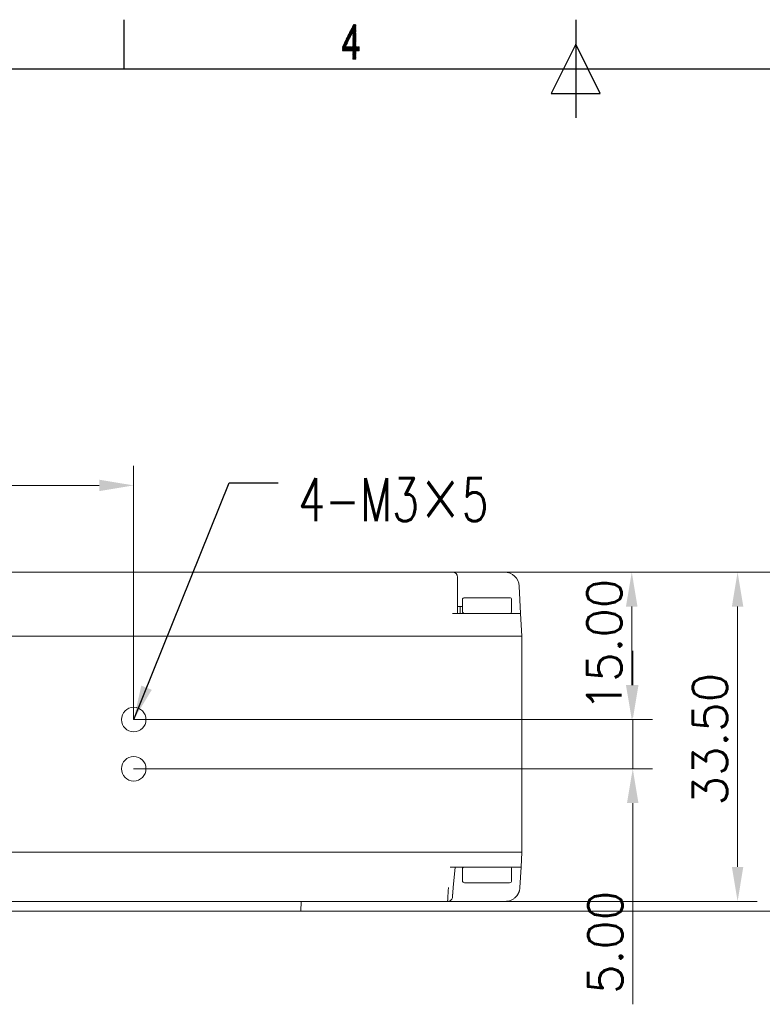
# Model space of a CAD drawing. Header units: millimetres. Extents: x 0 to 420, y 0 to 297.
# Tile 20 of 46: x 153 to 229, y 192 to 292. Entities that reach past the tile are written whole.
import ezdxf

# ---------------------------------------------------------------- set-up
doc = ezdxf.new("R2010")
doc.units = ezdxf.units.MM
doc.layers.add('1', color=7, linetype='Continuous', true_color=0xffffff)
doc.layers.add('171', color=7, linetype='Continuous', true_color=0xffffff)
doc.styles.add('blockfont', font='simplex.shx')
doc.styles.add('chinesef_fs', font='simplex.shx', dxfattribs={"bigfont": 'gbcbig.shx'})
doc.dimstyles.get("Standard").update_dxf_attribs({"dimtxt": 3.5, "dimasz": 3.5, "dimexe": 0.18, "dimexo": 0.0625, "dimgap": 1, "dimtad": 1, "dimtih": 1, "dimtoh": 1, "dimzin": 0, "dimdsep": 46, "dimtxsty": 'Standard', "dimcen": 0.09, "dimclrt": 5, "dimadec": 0, "dimazin": 0, "dimtfac": 1, "dimtofl": 0, "dimtmove": 0, "dimatfit": 3, "dimfxl": 1, "dimtolj": 1, "dimtzin": 0, "dimarcsym": 0})

# ---------------------------------------------------------------- blocks, each defined once
blk = doc.blocks.new('LABLE3D_2', base_point=(179.73, 244.89))
at = {"layer": '171', "color": 250, "linetype": 'Continuous', "lineweight": 18, "insert": (181.76, 240.98), "char_height": 2.5, "attachment_point": 7, "line_spacing_factor": 0.903614, "style": 'chinesef_fs'}
blk.add_mtext('{\\H1.7514x;\\W0.7281;4-M3\\fSimSun|b0|i0|c134|p2;×\\Fsimplex,gbcbig|c134;5}', dxfattribs=at)
blk = doc.blocks.new('_U1')
at = {"layer": '171', "color": 124, "linetype": 'Continuous', "lineweight": 13, "transparency": 16777216}
for p, q in [((125.01, 220.8), (125.01, 246.62)), ((165.01, 220.8), (165.01, 246.62))]:
    blk.add_line(p, q, dxfattribs=at)
at = {"layer": '171', "color": 250, "linetype": 'Continuous', "lineweight": 13, "transparency": 16777216}
blk.add_line((128.51, 244.62), (161.51, 244.62), dxfattribs=at)
at = {"layer": '171', "color": 250, "linetype": 'Continuous', "lineweight": 18, "transparency": 16777216}
for points in [[(128.51, 245.2), (128.51, 244.04), (125.01, 244.62)], [(161.51, 245.2), (161.51, 244.04), (165.01, 244.62)]]:
    blk.add_solid(points, dxfattribs=at)
at = {"layer": 'Defpoints', "color": 0, "linetype": 'Continuous', "lineweight": 18, "transparency": 16777216}
for p in [(165.01, 244.62), (125.01, 220.8), (165.01, 220.8)]:
    blk.add_point(p, dxfattribs=at)
at = {"layer": '171', "color": 250, "linetype": 'Continuous', "lineweight": 13, "transparency": 16777216, "insert": (138.01, 249.17), "char_height": 3.5, "attachment_point": 1, "style": 'blockfont'}
blk.add_mtext('\\A1;40.00', dxfattribs=at)
blk = doc.blocks.new('_U4')
at = {"layer": '171', "color": 124, "linetype": 'Continuous', "lineweight": 13, "transparency": 16777216}
for p, q in [((200.98, 235.8), (217.71, 235.8)), ((165.01, 220.8), (217.71, 220.8))]:
    blk.add_line(p, q, dxfattribs=at)
at = {"layer": '171', "color": 250, "linetype": 'Continuous', "lineweight": 13, "transparency": 16777216}
blk.add_line((215.71, 232.3), (215.71, 224.3), dxfattribs=at)
at = {"layer": '171', "color": 250, "linetype": 'Continuous', "lineweight": 18, "transparency": 16777216}
for points in [[(215.12, 232.3), (216.29, 232.3), (215.71, 235.8)], [(215.12, 224.3), (216.29, 224.3), (215.71, 220.8)]]:
    blk.add_solid(points, dxfattribs=at)
at = {"layer": 'Defpoints', "color": 0, "linetype": 'Continuous', "lineweight": 18, "transparency": 16777216}
for p in [(200.98, 235.8), (165.01, 220.8), (215.71, 220.8)]:
    blk.add_point(p, dxfattribs=at)
at = {"layer": '171', "color": 250, "linetype": 'Continuous', "lineweight": 13, "transparency": 16777216, "insert": (211.16, 221.63), "char_height": 3.5, "attachment_point": 1, "rotation": 90, "style": 'blockfont'}
blk.add_mtext('\\A1;15.00', dxfattribs=at)
blk = doc.blocks.new('_U6')
at = {"layer": '171', "color": 124, "linetype": 'Continuous', "lineweight": 13, "transparency": 16777216}
for p, q in [((202.75, 235.8), (228.48, 235.8)), ((202.83, 202.3), (228.48, 202.3))]:
    blk.add_line(p, q, dxfattribs=at)
at = {"layer": '171', "color": 250, "linetype": 'Continuous', "lineweight": 13, "transparency": 16777216}
blk.add_line((226.48, 232.3), (226.48, 205.8), dxfattribs=at)
at = {"layer": '171', "color": 250, "linetype": 'Continuous', "lineweight": 18, "transparency": 16777216}
for points in [[(225.9, 232.3), (227.06, 232.3), (226.48, 235.8)], [(225.9, 205.8), (227.06, 205.8), (226.48, 202.3)]]:
    blk.add_solid(points, dxfattribs=at)
at = {"layer": 'Defpoints', "color": 0, "linetype": 'Continuous', "lineweight": 18, "transparency": 16777216}
for p in [(202.75, 235.8), (202.83, 202.3), (226.48, 202.3)]:
    blk.add_point(p, dxfattribs=at)
at = {"layer": '171', "color": 250, "linetype": 'Continuous', "lineweight": 13, "transparency": 16777216, "insert": (221.93, 212.05), "char_height": 3.5, "attachment_point": 1, "rotation": 90, "style": 'blockfont'}
blk.add_mtext('\\A1;33.50', dxfattribs=at)
blk = doc.blocks.new('_U7')
at = {"color": 124, "linetype": 'Continuous', "lineweight": 13, "transparency": 16777216}
for p, q in [((202.75, 235.8), (238.25, 235.8)), ((182.01, 201.3), (238.25, 201.3))]:
    blk.add_line(p, q, dxfattribs=at)
at = {"color": 250, "linetype": 'Continuous', "lineweight": 13, "transparency": 16777216}
blk.add_line((236.25, 232.3), (236.25, 204.8), dxfattribs=at)
at = {"color": 250, "linetype": 'Continuous', "lineweight": 18, "transparency": 16777216}
for points in [[(235.67, 232.3), (236.83, 232.3), (236.25, 235.8)], [(235.67, 204.8), (236.83, 204.8), (236.25, 201.3)]]:
    blk.add_solid(points, dxfattribs=at)
at = {"layer": 'Defpoints', "color": 0, "linetype": 'Continuous', "lineweight": 18, "transparency": 16777216}
for p in [(202.75, 235.8), (182.01, 201.3), (236.25, 201.3)]:
    blk.add_point(p, dxfattribs=at)
at = {"color": 250, "linetype": 'Continuous', "lineweight": 13, "transparency": 16777216, "insert": (231.7, 211.55), "char_height": 3.5, "attachment_point": 1, "rotation": 90, "style": 'blockfont'}
blk.add_mtext('\\A1;34.50', dxfattribs=at)
blk = doc.blocks.new('_U8')
at = {"layer": '171', "color": 250, "linetype": 'Continuous', "lineweight": 13, "transparency": 16777216}
for p, q in [((215.81, 224.3), (215.81, 227.8)), ((215.81, 220.8), (215.81, 215.8)), ((215.81, 212.3), (215.81, 191.83))]:
    blk.add_line(p, q, dxfattribs=at)
at = {"layer": '171', "color": 124, "linetype": 'Continuous', "lineweight": 13, "transparency": 16777216}
for p, q in [((165.01, 220.8), (217.81, 220.8)), ((165.01, 215.8), (217.81, 215.8))]:
    blk.add_line(p, q, dxfattribs=at)
at = {"layer": '171', "color": 250, "linetype": 'Continuous', "lineweight": 18, "transparency": 16777216}
for points in [[(215.22, 224.3), (216.39, 224.3), (215.81, 220.8)], [(215.22, 212.3), (216.39, 212.3), (215.81, 215.8)]]:
    blk.add_solid(points, dxfattribs=at)
at = {"layer": 'Defpoints', "color": 0, "linetype": 'Continuous', "lineweight": 18, "transparency": 16777216}
for p in [(165.01, 220.8), (165.01, 215.8), (215.81, 215.8)]:
    blk.add_point(p, dxfattribs=at)
at = {"layer": '171', "color": 250, "linetype": 'Continuous', "lineweight": 13, "transparency": 16777216, "insert": (211.26, 192.88), "char_height": 3.5, "attachment_point": 1, "rotation": 90, "style": 'blockfont'}
blk.add_mtext('\\A1;5.00', dxfattribs=at)

msp = doc.modelspace()

# ---------------------------------------------------------------- linework, layer by layer
at = {"layer": '1', "color": 18, "linetype": 'Continuous', "lineweight": 25}
for p, q in [((164, 292), (164, 287)), ((210, 292), (210, 282)), ((210, 289.5), (207.5, 284.5)), ((212.5, 284.5), (210, 289.5)), ((10, 287), (410, 287)), ((207.5, 284.5), (212.5, 284.5))]:
    msp.add_line(p, q, dxfattribs=at)
at = {"layer": '1', "color": 18, "linetype": 'Continuous', "lineweight": 13}
for p, q in [((187.598, 291.5), (186.267, 289.194)), ((186.267, 289.143), (187.627, 291.5)), ((186.31, 289.32), (187.569, 291.5)), ((187.539, 291.5), (186.481, 289.668)), ((186.653, 290.015), (187.51, 291.5)), ((187.481, 291.5), (186.824, 290.363)), ((186.995, 290.71), (187.451, 291.5)), ((187.422, 291.5), (187.167, 291.058)), ((187.338, 291.405), (187.393, 291.5)), ((187.396, 291.5), (187.63, 291.094)), ((187.63, 291.144), (187.425, 291.5)), ((187.454, 291.5), (187.63, 291.195)), ((187.63, 291.246), (187.484, 291.5)), ((187.513, 291.5), (187.63, 291.297)), ((187.63, 291.348), (187.542, 291.5)), ((187.572, 291.5), (187.63, 291.398)), ((187.63, 291.449), (187.601, 291.5)), ((187.63, 291.454), (186.267, 289.092)), ((186.267, 289.042), (187.63, 291.404)), ((187.63, 291.353), (186.267, 288.991)), ((186.267, 288.94), (187.24, 290.626)), ((187.046, 290.226), (186.89, 290.496)), ((186.899, 290.515), (187.186, 290.515)), ((186.903, 290.524), (187.059, 290.254)), ((187.199, 290.54), (186.912, 290.54)), ((187.073, 290.281), (186.917, 290.551)), ((186.924, 290.566), (187.211, 290.566)), ((186.93, 290.578), (187.086, 290.309)), ((187.223, 290.591), (186.937, 290.591)), ((187.099, 290.337), (186.944, 290.606)), ((186.949, 290.617), (187.236, 290.617)), ((186.957, 290.633), (187.113, 290.364)), ((187.248, 290.642), (186.962, 290.642)), ((187.126, 290.392), (186.971, 290.661)), ((186.974, 290.667), (187.26, 290.667)), ((186.984, 290.688), (187.14, 290.419)), ((187.273, 290.693), (186.987, 290.693)), ((187.153, 290.447), (186.998, 290.715)), ((186.999, 290.718), (187.285, 290.718)), ((187.297, 290.744), (187.012, 290.744)), ((187.012, 290.743), (187.167, 290.474)), ((187.024, 290.769), (187.31, 290.769)), ((187.18, 290.502), (187.025, 290.77)), ((187.322, 290.794), (187.037, 290.794)), ((187.039, 290.798), (187.193, 290.53)), ((187.049, 290.82), (187.63, 290.82)), ((187.207, 290.557), (187.052, 290.825)), ((187.63, 290.845), (187.062, 290.845)), ((187.066, 290.853), (187.22, 290.585)), ((187.075, 290.871), (187.63, 290.871)), ((187.234, 290.612), (187.079, 290.88)), ((187.63, 290.896), (187.087, 290.896)), ((187.093, 290.907), (187.247, 290.64)), ((187.1, 290.921), (187.63, 290.921)), ((187.26, 290.668), (187.106, 290.935)), ((187.63, 290.947), (187.112, 290.947)), ((187.12, 290.962), (187.274, 290.695)), ((187.125, 290.972), (187.63, 290.972)), ((187.287, 290.723), (187.133, 290.99)), ((187.63, 290.998), (187.137, 290.998)), ((187.147, 291.017), (187.301, 290.75)), ((187.15, 291.023), (187.63, 291.023)), ((187.314, 290.778), (187.16, 291.044)), ((187.63, 291.048), (187.162, 291.048)), ((187.174, 291.072), (187.327, 290.806)), ((187.175, 291.074), (187.63, 291.074)), ((187.63, 290.331), (187.187, 291.099)), ((187.63, 291.099), (187.187, 291.099)), ((187.2, 291.125), (187.63, 291.125)), ((187.201, 291.127), (187.63, 290.382)), ((187.63, 291.15), (187.212, 291.15)), ((187.63, 290.433), (187.214, 291.154)), ((187.225, 291.176), (187.63, 291.176)), ((187.228, 291.181), (187.63, 290.484)), ((187.63, 291.201), (187.237, 291.201)), ((187.63, 290.535), (187.241, 291.209)), ((187.25, 291.226), (187.63, 291.226)), ((187.255, 291.236), (187.63, 290.585)), ((187.63, 291.252), (187.262, 291.252)), ((187.63, 290.636), (187.268, 291.264)), ((187.275, 291.277), (187.63, 291.277)), ((187.282, 291.291), (187.63, 290.687)), ((187.63, 291.303), (187.287, 291.303)), ((187.63, 290.738), (187.295, 291.318)), ((187.3, 291.328), (187.63, 291.328)), ((187.309, 291.346), (187.63, 290.789)), ((187.63, 291.353), (187.312, 291.353)), ((187.63, 290.84), (187.322, 291.373)), ((187.325, 291.379), (187.63, 291.379)), ((187.33, 290.781), (187.63, 291.302)), ((187.63, 291.251), (187.33, 290.73)), ((187.33, 290.679), (187.63, 291.2)), ((187.63, 291.15), (187.33, 290.629)), ((187.33, 290.578), (187.63, 291.099)), ((187.63, 291.048), (187.33, 290.527)), ((187.33, 290.476), (187.63, 290.997)), ((187.63, 290.946), (187.33, 290.425)), ((187.33, 290.375), (187.63, 290.896)), ((187.63, 290.845), (187.33, 290.324)), ((187.33, 290.802), (187.63, 290.281)), ((187.33, 290.273), (187.63, 290.794)), ((187.63, 290.794), (187.33, 290.794)), ((187.33, 290.769), (187.63, 290.769)), ((187.63, 290.23), (187.33, 290.751)), ((187.63, 290.744), (187.33, 290.744)), ((187.63, 290.743), (187.33, 290.222)), ((187.33, 290.718), (187.63, 290.718)), ((187.33, 290.7), (187.63, 290.179)), ((187.63, 290.693), (187.33, 290.693)), ((187.33, 290.171), (187.63, 290.692)), ((187.33, 290.667), (187.63, 290.667)), ((187.63, 290.128), (187.33, 290.649)), ((187.63, 290.642), (187.33, 290.121)), ((187.63, 290.642), (187.33, 290.642)), ((187.33, 290.617), (187.63, 290.617)), ((187.33, 290.598), (187.63, 290.077)), ((187.33, 290.07), (187.63, 290.591)), ((187.63, 290.591), (187.33, 290.591)), ((187.33, 290.566), (187.63, 290.566)), ((187.63, 290.027), (187.33, 290.548)), ((187.63, 290.54), (187.33, 290.019)), ((187.63, 290.54), (187.33, 290.54)), ((187.33, 290.515), (187.63, 290.515)), ((187.33, 290.497), (187.63, 289.976)), ((187.336, 291.401), (187.63, 290.89)), ((187.63, 291.404), (187.337, 291.404)), ((187.63, 290.941), (187.349, 291.428)), ((187.35, 291.43), (187.63, 291.43)), ((187.363, 291.456), (187.63, 290.992)), ((187.63, 291.455), (187.363, 291.455)), ((187.375, 291.48), (187.63, 291.48)), ((187.63, 291.043), (187.376, 291.483)), ((187.084, 290.305), (186.267, 288.889)), ((186.267, 288.838), (186.928, 289.984)), ((186.772, 289.662), (186.296, 288.838)), ((186.398, 289.499), (186.692, 289.499)), ((186.563, 289.233), (186.404, 289.51)), ((186.705, 289.524), (186.411, 289.524)), ((186.417, 289.537), (186.577, 289.261)), ((186.423, 289.55), (186.717, 289.55)), ((186.59, 289.288), (186.431, 289.564)), ((186.729, 289.575), (186.436, 289.575)), ((186.444, 289.592), (186.603, 289.316)), ((186.448, 289.6), (186.742, 289.6)), ((186.617, 289.344), (186.458, 289.619)), ((186.754, 289.626), (186.461, 289.626)), ((186.471, 289.647), (186.63, 289.371)), ((186.473, 289.651), (186.766, 289.651)), ((186.644, 289.399), (186.485, 289.674)), ((186.779, 289.677), (186.486, 289.677)), ((186.498, 289.702), (186.791, 289.702)), ((186.498, 289.701), (186.657, 289.426)), ((186.803, 289.727), (186.511, 289.727)), ((186.67, 289.454), (186.512, 289.729)), ((186.523, 289.753), (186.816, 289.753)), ((186.525, 289.756), (186.684, 289.481)), ((186.828, 289.778), (186.536, 289.778)), ((186.697, 289.509), (186.539, 289.784)), ((186.549, 289.804), (186.84, 289.804)), ((186.552, 289.811), (186.711, 289.537)), ((186.853, 289.829), (186.561, 289.829)), ((186.724, 289.564), (186.566, 289.838)), ((186.574, 289.854), (186.865, 289.854)), ((186.579, 289.866), (186.737, 289.592)), ((186.877, 289.88), (186.586, 289.88)), ((186.751, 289.619), (186.593, 289.893)), ((186.599, 289.905), (186.89, 289.905)), ((186.606, 289.921), (186.764, 289.647)), ((186.902, 289.931), (186.611, 289.931)), ((186.778, 289.675), (186.62, 289.948)), ((186.624, 289.956), (186.915, 289.956)), ((186.633, 289.975), (186.791, 289.702)), ((186.927, 289.982), (186.636, 289.982)), ((186.804, 289.73), (186.647, 290.003)), ((186.649, 290.007), (186.939, 290.007)), ((186.66, 290.03), (186.818, 289.757)), ((186.952, 290.032), (186.661, 290.032)), ((186.831, 289.785), (186.674, 290.058)), ((186.674, 290.058), (186.964, 290.058)), ((186.976, 290.083), (186.686, 290.083)), ((186.687, 290.085), (186.845, 289.812)), ((186.699, 290.109), (186.989, 290.109)), ((186.858, 289.84), (186.701, 290.113)), ((187.001, 290.134), (186.711, 290.134)), ((186.714, 290.14), (186.872, 289.868)), ((186.724, 290.159), (187.013, 290.159)), ((186.885, 289.895), (186.728, 290.167)), ((187.026, 290.185), (186.736, 290.185)), ((186.741, 290.195), (186.898, 289.923)), ((186.749, 290.21), (187.038, 290.21)), ((186.912, 289.95), (186.755, 290.222)), ((187.05, 290.236), (186.761, 290.236)), ((186.768, 290.25), (186.925, 289.978)), ((186.774, 290.261), (187.063, 290.261)), ((186.939, 290.006), (186.782, 290.277)), ((187.075, 290.286), (186.786, 290.286)), ((186.795, 290.304), (186.952, 290.033)), ((186.799, 290.312), (187.087, 290.312)), ((186.965, 290.061), (186.809, 290.332)), ((187.1, 290.337), (186.812, 290.337)), ((186.822, 290.359), (186.979, 290.088)), ((186.824, 290.363), (187.112, 290.363)), ((186.992, 290.116), (186.836, 290.387)), ((187.124, 290.388), (186.837, 290.388)), ((186.849, 290.414), (187.006, 290.143)), ((186.849, 290.413), (187.137, 290.413)), ((187.149, 290.439), (186.862, 290.439)), ((187.019, 290.171), (186.863, 290.441)), ((186.874, 290.464), (187.161, 290.464)), ((186.876, 290.469), (187.032, 290.199)), ((187.174, 290.49), (186.887, 290.49)), ((187.63, 289.727), (187.117, 288.838)), ((187.146, 288.838), (187.63, 289.676)), ((187.63, 289.626), (187.176, 288.838)), ((187.205, 288.838), (187.63, 289.575)), ((187.63, 289.524), (187.234, 288.838)), ((187.63, 290.49), (187.33, 290.49)), ((187.33, 289.968), (187.63, 290.489)), ((187.33, 290.464), (187.63, 290.464)), ((187.63, 289.925), (187.33, 290.446)), ((187.63, 290.439), (187.33, 290.439)), ((187.63, 290.438), (187.33, 289.917)), ((187.33, 290.413), (187.63, 290.413)), ((187.33, 290.395), (187.63, 289.874)), ((187.33, 289.867), (187.63, 290.388)), ((187.63, 290.388), (187.33, 290.388)), ((187.33, 290.363), (187.63, 290.363)), ((187.63, 289.823), (187.33, 290.344)), ((187.63, 290.337), (187.33, 289.816)), ((187.63, 290.337), (187.33, 290.337)), ((187.33, 290.312), (187.63, 290.312)), ((187.33, 290.294), (187.63, 289.773)), ((187.33, 289.765), (187.63, 290.286)), ((187.63, 290.286), (187.33, 290.286)), ((187.33, 290.261), (187.63, 290.261)), ((187.63, 289.722), (187.33, 290.243)), ((187.63, 290.236), (187.33, 290.236)), ((187.63, 290.235), (187.33, 289.714)), ((187.33, 290.21), (187.63, 290.21)), ((187.33, 290.192), (187.63, 289.671)), ((187.63, 290.185), (187.33, 290.185)), ((187.33, 289.663), (187.63, 290.184)), ((187.33, 290.159), (187.63, 290.159)), ((187.63, 289.62), (187.33, 290.141)), ((187.63, 290.134), (187.33, 289.613)), ((187.63, 290.134), (187.33, 290.134)), ((187.33, 290.109), (187.63, 290.109)), ((187.33, 290.09), (187.63, 289.569)), ((187.33, 289.562), (187.63, 290.083)), ((187.63, 290.083), (187.33, 290.083)), ((187.33, 290.058), (187.63, 290.058)), ((187.63, 289.518), (187.33, 290.04)), ((187.63, 290.032), (187.33, 289.511)), ((187.63, 290.032), (187.33, 290.032)), ((187.33, 290.007), (187.63, 290.007)), ((187.33, 289.989), (187.63, 289.468)), ((187.63, 289.982), (187.33, 289.982)), ((187.33, 289.46), (187.63, 289.981)), ((187.33, 289.956), (187.63, 289.956)), ((187.63, 289.417), (187.33, 289.938)), ((187.63, 289.931), (187.33, 289.931)), ((187.63, 289.93), (187.33, 289.409)), ((187.33, 289.905), (187.63, 289.905)), ((187.33, 289.887), (187.63, 289.366)), ((187.33, 289.359), (187.63, 289.88)), ((187.63, 289.88), (187.33, 289.88)), ((187.33, 289.854), (187.63, 289.854)), ((187.63, 289.315), (187.33, 289.836)), ((187.63, 289.829), (187.33, 289.308)), ((187.63, 289.829), (187.33, 289.829)), ((187.33, 289.804), (187.63, 289.804)), ((187.33, 289.786), (187.63, 289.264)), ((187.33, 289.257), (187.63, 289.778)), ((187.63, 289.778), (187.33, 289.778)), ((187.33, 289.753), (187.63, 289.753)), ((187.847, 288.838), (187.33, 289.735)), ((187.63, 289.727), (187.33, 289.727)), ((187.33, 289.702), (187.63, 289.702)), ((187.33, 289.684), (187.818, 288.838)), ((187.63, 289.677), (187.33, 289.677)), ((187.33, 289.651), (187.63, 289.651)), ((187.789, 288.838), (187.33, 289.633)), ((187.63, 289.626), (187.33, 289.626)), ((187.33, 289.6), (187.63, 289.6)), ((187.33, 289.582), (187.759, 288.838)), ((187.63, 289.575), (187.33, 289.575)), ((187.33, 289.55), (187.63, 289.55)), ((187.73, 288.838), (187.33, 289.531)), ((187.63, 289.524), (187.33, 289.524)), ((187.33, 289.499), (187.63, 289.499)), ((187.961, 289.219), (186.267, 289.219)), ((186.267, 289.194), (187.961, 289.194)), ((186.267, 289.188), (186.469, 288.838)), ((187.961, 289.169), (186.267, 289.169)), ((186.267, 289.143), (187.961, 289.143)), ((186.439, 288.838), (186.267, 289.137)), ((187.961, 289.118), (186.267, 289.118)), ((186.267, 289.092), (187.961, 289.092)), ((186.267, 289.086), (186.41, 288.838)), ((187.961, 289.067), (186.267, 289.067)), ((186.267, 289.042), (187.961, 289.042)), ((186.381, 288.838), (186.267, 289.035)), ((187.961, 289.016), (186.267, 289.016)), ((186.267, 288.991), (187.961, 288.991)), ((186.267, 288.984), (186.351, 288.838)), ((187.961, 288.965), (186.267, 288.965)), ((186.267, 288.94), (187.961, 288.94)), ((186.322, 288.838), (186.267, 288.934)), ((187.961, 288.915), (186.267, 288.915)), ((186.267, 288.889), (187.961, 288.889)), ((186.267, 288.883), (186.293, 288.838)), ((187.961, 288.864), (186.267, 288.864)), ((186.267, 288.838), (187.961, 288.838)), ((186.498, 288.838), (186.268, 289.235)), ((186.273, 289.245), (186.569, 289.245)), ((186.282, 289.263), (186.527, 288.838)), ((186.581, 289.27), (186.286, 289.27)), ((186.557, 288.838), (186.295, 289.29)), ((186.298, 289.296), (186.593, 289.296)), ((186.309, 289.318), (186.586, 288.838)), ((186.606, 289.321), (186.311, 289.321)), ((186.615, 288.838), (186.322, 289.345)), ((186.323, 289.346), (186.618, 289.346)), ((186.325, 288.838), (186.616, 289.341)), ((186.336, 289.373), (186.645, 288.838)), ((186.631, 289.372), (186.336, 289.372)), ((186.348, 289.397), (186.643, 289.397)), ((186.674, 288.838), (186.35, 289.4)), ((186.582, 289.232), (186.354, 288.838)), ((186.655, 289.423), (186.361, 289.423)), ((186.363, 289.427), (186.703, 288.838)), ((186.373, 289.448), (186.668, 289.448)), ((186.733, 288.838), (186.377, 289.455)), ((186.384, 288.838), (186.611, 289.232)), ((186.68, 289.473), (186.386, 289.473)), ((186.39, 289.482), (186.762, 288.838)), ((186.641, 289.232), (186.413, 288.838)), ((186.442, 288.838), (186.67, 289.232)), ((186.699, 289.232), (186.472, 288.838)), ((186.501, 288.838), (186.729, 289.232)), ((186.758, 289.232), (186.53, 288.838)), ((186.56, 288.838), (186.787, 289.232)), ((186.791, 288.838), (186.564, 289.232)), ((186.817, 289.232), (186.589, 288.838)), ((186.593, 289.232), (186.821, 288.838)), ((186.618, 288.838), (186.846, 289.232)), ((186.85, 288.838), (186.623, 289.232)), ((186.875, 289.232), (186.648, 288.838)), ((186.652, 289.232), (186.879, 288.838)), ((186.677, 288.838), (186.905, 289.232)), ((186.909, 288.838), (186.681, 289.232)), ((186.934, 289.232), (186.706, 288.838)), ((186.711, 289.232), (186.938, 288.838)), ((186.736, 288.838), (186.963, 289.232)), ((186.967, 288.838), (186.74, 289.232)), ((186.992, 289.232), (186.765, 288.838)), ((186.769, 289.232), (186.997, 288.838)), ((186.794, 288.838), (187.022, 289.232)), ((187.026, 288.838), (186.799, 289.232)), ((187.051, 289.232), (186.824, 288.838)), ((186.828, 289.232), (187.055, 288.838)), ((186.853, 288.838), (187.08, 289.232)), ((187.085, 288.838), (186.857, 289.232)), ((187.11, 289.232), (186.882, 288.838)), ((186.887, 289.232), (187.114, 288.838)), ((186.912, 288.838), (187.139, 289.232)), ((187.143, 288.838), (186.916, 289.232)), ((187.168, 289.232), (186.941, 288.838)), ((186.945, 289.232), (187.173, 288.838)), ((186.97, 288.838), (187.198, 289.232)), ((187.202, 288.838), (186.975, 289.232)), ((187.227, 289.232), (187, 288.838)), ((187.004, 289.232), (187.231, 288.838)), ((187.029, 288.838), (187.256, 289.232)), ((187.261, 288.838), (187.033, 289.232)), ((187.286, 289.232), (187.058, 288.838)), ((187.063, 289.232), (187.29, 288.838)), ((187.088, 288.838), (187.315, 289.232)), ((187.319, 288.838), (187.092, 289.232)), ((187.121, 289.232), (187.63, 288.35)), ((187.63, 288.401), (187.151, 289.232)), ((187.18, 289.232), (187.63, 288.452)), ((187.63, 288.502), (187.209, 289.232)), ((187.239, 289.232), (187.63, 288.553)), ((187.264, 288.838), (187.63, 289.473)), ((187.63, 288.604), (187.268, 289.232)), ((187.63, 289.422), (187.293, 288.838)), ((187.297, 289.232), (187.63, 288.655)), ((187.322, 288.838), (187.63, 289.372)), ((187.63, 288.706), (187.327, 289.232)), ((187.33, 289.481), (187.701, 288.838)), ((187.63, 289.473), (187.33, 289.473)), ((187.33, 289.448), (187.63, 289.448)), ((187.671, 288.838), (187.33, 289.43)), ((187.63, 289.423), (187.33, 289.423)), ((187.33, 289.397), (187.63, 289.397)), ((187.33, 289.379), (187.642, 288.838)), ((187.63, 289.372), (187.33, 289.372)), ((187.33, 289.346), (187.63, 289.346)), ((187.63, 288.807), (187.33, 289.328)), ((187.63, 289.321), (187.33, 288.8)), ((187.63, 289.321), (187.33, 289.321)), ((187.33, 289.296), (187.63, 289.296)), ((187.33, 289.277), (187.63, 288.756)), ((187.33, 288.749), (187.63, 289.27)), ((187.63, 289.27), (187.33, 289.27)), ((187.33, 289.245), (187.63, 289.245)), ((187.638, 289.232), (187.33, 288.698)), ((187.33, 288.647), (187.667, 289.232)), ((187.696, 289.232), (187.33, 288.597)), ((187.33, 288.546), (187.726, 289.232)), ((187.755, 289.232), (187.33, 288.495)), ((187.33, 288.444), (187.784, 289.232)), ((187.814, 289.232), (187.33, 288.393)), ((187.33, 288.343), (187.843, 289.232)), ((187.63, 288.299), (187.33, 288.82)), ((187.63, 288.813), (187.33, 288.292)), ((187.63, 288.813), (187.33, 288.813)), ((187.33, 288.788), (187.63, 288.788)), ((187.33, 288.769), (187.63, 288.248)), ((187.33, 288.241), (187.63, 288.762)), ((187.63, 288.762), (187.33, 288.762)), ((187.33, 288.737), (187.63, 288.737)), ((187.63, 288.198), (187.33, 288.719)), ((187.63, 288.711), (187.33, 288.19)), ((187.63, 288.711), (187.33, 288.711)), ((187.33, 288.686), (187.63, 288.686)), ((187.33, 288.668), (187.63, 288.147)), ((187.63, 288.661), (187.33, 288.661)), ((187.33, 288.139), (187.63, 288.66)), ((187.33, 288.635), (187.63, 288.635)), ((187.63, 288.096), (187.33, 288.617)), ((187.63, 288.61), (187.33, 288.089)), ((187.63, 288.61), (187.33, 288.61)), ((187.33, 288.584), (187.63, 288.584)), ((187.33, 288.566), (187.63, 288.045)), ((187.33, 288.038), (187.63, 288.559)), ((187.63, 288.559), (187.33, 288.559)), ((187.33, 288.533), (187.63, 288.533)), ((187.627, 288), (187.33, 288.515)), ((187.63, 288.508), (187.33, 288.508)), ((187.63, 288.508), (187.337, 288)), ((187.872, 289.232), (187.645, 288.838)), ((187.649, 289.232), (187.877, 288.838)), ((187.674, 288.838), (187.902, 289.232)), ((187.906, 288.838), (187.679, 289.232)), ((187.931, 289.232), (187.704, 288.838)), ((187.708, 289.232), (187.935, 288.838)), ((187.733, 288.838), (187.96, 289.232)), ((187.961, 288.844), (187.737, 289.232)), ((187.961, 289.183), (187.762, 288.838)), ((187.767, 289.232), (187.961, 288.895)), ((187.792, 288.838), (187.961, 289.132)), ((187.961, 288.945), (187.796, 289.232)), ((187.961, 289.081), (187.821, 288.838)), ((187.825, 289.232), (187.961, 288.996)), ((187.85, 288.838), (187.961, 289.03)), ((187.961, 289.047), (187.855, 289.232)), ((187.961, 288.98), (187.88, 288.838)), ((187.884, 289.232), (187.961, 289.098)), ((187.909, 288.838), (187.961, 288.929)), ((187.961, 289.149), (187.913, 289.232)), ((187.961, 288.878), (187.938, 288.838)), ((187.943, 289.232), (187.961, 289.199)), ((187.33, 288.483), (187.63, 288.483)), ((187.33, 288.465), (187.598, 288)), ((187.63, 288.457), (187.33, 288.457)), ((187.33, 288.432), (187.63, 288.432)), ((187.568, 288), (187.33, 288.414)), ((187.63, 288.406), (187.33, 288.406)), ((187.33, 288.381), (187.63, 288.381)), ((187.33, 288.363), (187.539, 288)), ((187.63, 288.356), (187.33, 288.356)), ((187.33, 288.33), (187.63, 288.33)), ((187.51, 288), (187.33, 288.312)), ((187.63, 288.305), (187.33, 288.305)), ((187.33, 288.279), (187.63, 288.279)), ((187.33, 288.261), (187.48, 288)), ((187.63, 288.254), (187.33, 288.254)), ((187.33, 288.229), (187.63, 288.229)), ((187.451, 288), (187.33, 288.21)), ((187.63, 288.203), (187.33, 288.203)), ((187.33, 288.178), (187.63, 288.178)), ((187.33, 288.16), (187.422, 288)), ((187.63, 288.152), (187.33, 288.152)), ((187.33, 288.127), (187.63, 288.127)), ((187.392, 288), (187.33, 288.109)), ((187.63, 288.102), (187.33, 288.102)), ((187.33, 288.076), (187.63, 288.076)), ((187.33, 288.058), (187.363, 288)), ((187.63, 288.051), (187.33, 288.051)), ((187.33, 288.025), (187.63, 288.025)), ((187.334, 288), (187.33, 288.007)), ((187.63, 288), (187.33, 288)), ((187.366, 288), (187.63, 288.457)), ((187.63, 288.406), (187.396, 288)), ((187.425, 288), (187.63, 288.356)), ((187.63, 288.305), (187.454, 288)), ((187.484, 288), (187.63, 288.254)), ((187.63, 288.203), (187.513, 288)), ((187.542, 288), (187.63, 288.152)), ((187.63, 288.102), (187.572, 288)), ((187.601, 288), (187.63, 288.051))]:
    msp.add_line(p, q, dxfattribs=at)
at = {"layer": '1', "color": 250, "linetype": 'Continuous', "lineweight": 13}
for p, q in [((197.479, 235.796), (93.55, 235.796)), ((202.751, 235.796), (200.979, 235.796)), ((197.979, 231.596), (197.979, 234.348)), ((204.394, 231.596), (204.249, 234.374)), ((204.394, 231.596), (204.455, 230.446)), ((204.455, 230.446), (204.515, 229.296)), ((204.515, 229.296), (204.515, 207.296)), ((204.515, 207.296), (204.436, 205.796)), ((197.546, 203.699), (197.729, 205.796)), ((204.327, 203.717), (204.436, 205.796)), ((197.546, 203.7), (197.463, 202.752)), ((196.965, 202.296), (94.065, 202.296)), ((202.829, 202.296), (200.979, 202.296))]:
    msp.add_line(p, q, dxfattribs=at)
at = {"layer": '1', "color": 250, "linetype": 'Continuous', "lineweight": 18}
for p, q in [((197.479, 235.796), (93.55, 235.796)), ((197.479, 235.796), (200.979, 235.796)), ((200.979, 235.796), (202.751, 235.796)), ((197.979, 234.348), (197.979, 235.296)), ((197.979, 231.596), (197.979, 234.348)), ((204.249, 234.374), (204.394, 231.596)), ((198.479, 231.796), (198.479, 232.996)), ((198.679, 233.196), (203.279, 233.196)), ((203.479, 231.796), (203.479, 232.996)), ((200.4, 231.596), (197.479, 231.596)), ((198.229, 232.296), (197.979, 232.296)), ((198.479, 232.296), (198.229, 232.296)), ((198.229, 232.296), (198.229, 231.596)), ((204.394, 231.596), (200.4, 231.596)), ((204.394, 231.596), (204.515, 229.296)), ((90.511, 229.296), (200.515, 229.296)), ((200.515, 229.296), (200.52, 229.296)), ((204.515, 229.296), (204.515, 207.296)), ((90.515, 207.296), (200.515, 207.296)), ((200.515, 207.296), (200.52, 207.296)), ((204.515, 207.296), (204.436, 205.796)), ((204.515, 207.296), (204.515, 207.296)), ((197.23, 205.796), (200.442, 205.796)), ((197.546, 203.7), (197.729, 205.796)), ((198.479, 204.396), (198.479, 205.596)), ((204.436, 205.796), (200.442, 205.796)), ((203.479, 204.396), (203.479, 205.596)), ((204.436, 205.796), (204.327, 203.717)), ((197.538, 203.696), (197.546, 203.7)), ((203.279, 204.196), (198.679, 204.196)), ((196.965, 202.296), (94.065, 202.296)), ((182.015, 201.296), (182.067, 202.296)), ((200.979, 202.296), (196.965, 202.296)), ((202.829, 202.296), (200.979, 202.296)), ((202.829, 202.296), (202.829, 202.3)), ((173.515, 201.296), (110.515, 201.296)), ((173.515, 201.296), (182.015, 201.296))]:
    msp.add_line(p, q, dxfattribs=at)
for centre, radius, start, end in [((197.479, 235.296), 0.5, 0, 90), ((202.751, 234.296), 1.5, 3, 90), ((198.679, 232.996), 0.2, 90, 180), ((203.279, 232.996), 0.2, 0, 90), ((198.679, 231.796), 0.2, 180, 270), ((203.279, 231.796), 0.2, 270, 0), ((165.015, 220.796), 1.25, 0, 180), ((165.015, 220.796), 1.25, 180, 0), ((165.015, 215.796), 1.25, 0, 180), ((165.015, 215.796), 1.25, 180, 0), ((198.679, 205.596), 0.2, 90, 180), ((203.279, 205.596), 0.2, 0, 90), ((198.679, 204.396), 0.2, 180, 270), ((203.279, 204.396), 0.2, 270, 0), ((196.965, 202.796), 0.5, 270, 344.68975)]:
    msp.add_arc(centre, radius, start, end, dxfattribs=at)
at = {"layer": '1', "color": 250, "linetype": 'Continuous', "lineweight": 13}
msp.add_arc((202.751, 234.296), 1.5, 3, 90, dxfattribs=at)
at = {"layer": '1', "color": 250, "linetype": 'Continuous', "lineweight": 18}
msp.add_ellipse((203.828, 203.743), major_axis=(0.499, -0.026), ratio=0.0870372, start_param=6.1040471, end_param=6.2831853, dxfattribs=at)
for points, knots in [([(204.515, 229.296), (204.514, 229.296), (204.41, 229.296), (204.009, 229.296), (203.713, 229.296), (202.974, 229.296), (202.531, 229.296), (201.566, 229.296), (201.043, 229.296), (200.52, 229.296)], [0, 0, 0, 0, 0.25, 0.25, 0.5, 0.5, 0.75, 0.75, 1, 1, 1, 1]), ([(200.52, 207.296), (201.043, 207.296), (201.565, 207.296), (202.531, 207.296), (202.974, 207.296), (203.713, 207.296), (204.009, 207.296), (204.41, 207.296), (204.514, 207.296), (204.515, 207.296)], [0, 0, 0, 0, 0.25, 0.25, 0.5, 0.5, 0.75, 0.75, 1, 1, 1, 1]), ([(197.447, 202.664), (197.447, 202.666), (197.452, 202.716), (197.472, 202.944), (197.502, 203.289), (197.525, 203.552), (197.538, 203.696)], [0, 0, 0, 0, 0.2499938, 0.4999879, 0.7499913, 1, 1, 1, 1]), ([(202.829, 202.3), (202.925, 202.3), (203.112, 202.318), (203.386, 202.397), (203.639, 202.527), (203.862, 202.702), (204.049, 202.916), (204.192, 203.161), (204.286, 203.429), (204.314, 203.615), (204.319, 203.71)], [0, 0, 0, 0, 0.1250231, 0.2500613, 0.3750956, 0.500112, 0.6251042, 0.7500747, 0.8750341, 1, 1, 1, 1]), ([(204.288, 203.446), (204.288, 203.446), (204.287, 203.443), (204.284, 203.431), (204.279, 203.412), (204.272, 203.385), (204.262, 203.352), (204.249, 203.312), (204.233, 203.267), (204.214, 203.217), (204.19, 203.164), (204.162, 203.106), (204.129, 203.045), (204.09, 202.981), (204.06, 202.937), (204.043, 202.915)], [0, 0, 0, 0, 0.0763242, 0.1532972, 0.2302702, 0.3072432, 0.3842162, 0.4611891, 0.5381621, 0.6151351, 0.6921081, 0.7690811, 0.846054, 0.923027, 1, 1, 1, 1])]:
    msp.add_open_spline(points, degree=3, knots=knots, dxfattribs=at)
msp.add_open_spline([(196.965, 202.296), (196.965, 202.296), (196.965, 202.3), (196.966, 202.32), (196.968, 202.354), (196.971, 202.4), (196.974, 202.458), (196.979, 202.529), (196.983, 202.611), (196.989, 202.703), (196.995, 202.806), (197.001, 202.917), (197.008, 203.036), (197.015, 203.162), (197.023, 203.293), (197.031, 203.43), (197.039, 203.572), (197.045, 203.669), (197.048, 203.717)], degree=3, dxfattribs=at)

# ---------------------------------------------------------------- block references
at = {"layer": '171', "color": 250, "linetype": 'Continuous', "lineweight": 13}
msp.add_blockref('LABLE3D_2', (179.734, 244.894), dxfattribs=at)

# ---------------------------------------------------------------- dimensions: what is measured, and where the dimension line sits
at = {"color": 250, "linetype": 'Continuous', "lineweight": 13}
dim = msp.add_linear_dim(base=(236.249, 201.296), p1=(202.751, 235.796), p2=(182.015, 201.296), angle=90, dimstyle='Standard', override={"dimtxt": 3.5, "dimasz": 3.5, "dimexe": 2, "dimexo": 0, "dimgap": 1.05, "dimtad": 1, "dimtih": 0, "dimtoh": 0, "dimdec": 2, "dimlfac": 1, "dimdsep": 46, "dimlunit": 2, "dimtxsty": 'blockfont', "dimsah": 1, "dimse1": 0, "dimse2": 0, "dimsd1": 0, "dimsd2": 0, "dimclrd": 250, "dimclre": 124, "dimclrt": 250, "dimtol": 0, "dimtm": -0.1, "dimtfac": 0.571429, "dimtdec": 2, "dimtofl": 1, "dimtmove": 0, "dimatfit": 2, "dimlwd": 13, "dimlwe": 13}, dxfattribs=at)
dim.commit()
dim.dimension.update_dxf_attribs({"geometry": '_U7', "text_midpoint": (236.249, 218.546), "dimtype": 160})
at = {"layer": '171', "color": 250, "linetype": 'Continuous', "lineweight": 13}
dim = msp.add_linear_dim(base=(165.015, 244.619), p1=(125.015, 220.796), p2=(165.015, 220.796), dimstyle='Standard', override={"dimtxt": 3.5, "dimasz": 3.5, "dimexe": 2, "dimexo": 0, "dimgap": 1.05, "dimtad": 1, "dimtih": 1, "dimtoh": 0, "dimdec": 2, "dimlfac": 1, "dimdsep": 46, "dimlunit": 2, "dimtxsty": 'blockfont', "dimsah": 1, "dimse1": 0, "dimse2": 0, "dimsd1": 0, "dimsd2": 0, "dimclrd": 250, "dimclre": 124, "dimclrt": 250, "dimtol": 0, "dimtm": -0.1, "dimtfac": 0.571429, "dimtdec": 2, "dimtofl": 1, "dimtmove": 0, "dimatfit": 2, "dimlwd": 13, "dimlwe": 13}, dxfattribs=at)
dim.commit()
dim.dimension.update_dxf_attribs({"geometry": '_U1', "text_midpoint": (145.015, 244.619), "dimtype": 160})
for base, p1, p2, picture, middle in [((215.708, 220.796), (200.979, 235.796), (165.015, 220.796), '_U4', (215.708, 228.296)), ((226.482, 202.296), (202.751, 235.796), (202.829, 202.296), '_U6', (226.482, 219.046)), ((215.807, 215.796), (165.015, 220.796), (165.015, 215.796), '_U8', (215.807, 198.212))]:
    dim = msp.add_linear_dim(base=base, p1=p1, p2=p2, angle=90, dimstyle='Standard', override={"dimtxt": 3.5, "dimasz": 3.5, "dimexe": 2, "dimexo": 0, "dimgap": 1.05, "dimtad": 1, "dimtih": 0, "dimtoh": 0, "dimdec": 2, "dimlfac": 1, "dimdsep": 46, "dimlunit": 2, "dimtxsty": 'blockfont', "dimsah": 1, "dimse1": 0, "dimse2": 0, "dimsd1": 0, "dimsd2": 0, "dimclrd": 250, "dimclre": 124, "dimclrt": 250, "dimtol": 0, "dimtm": -0.1, "dimtfac": 0.571429, "dimtdec": 2, "dimtofl": 1, "dimtmove": 0, "dimatfit": 2, "dimlwd": 13, "dimlwe": 13}, dxfattribs=at)
    dim.commit()
    dim.dimension.update_dxf_attribs({"geometry": picture, "text_midpoint": middle, "dimtype": 160})

# ---------------------------------------------------------------- leaders
msp.add_leader([(165.015, 220.796), (174.734, 244.894), (179.734, 244.894)], dimstyle='Standard', override={"dimasz": 3.5}, dxfattribs=at)

doc.saveas('drawing.dxf')
